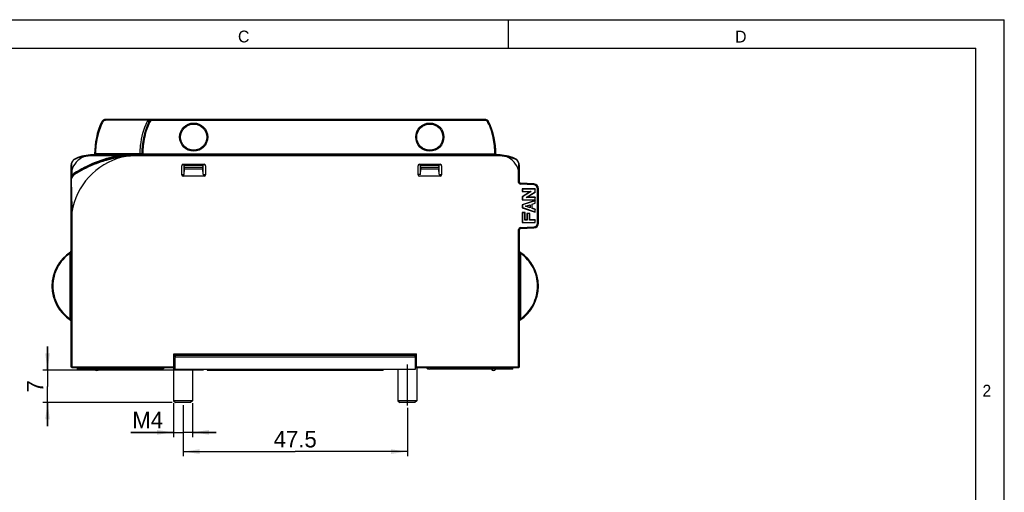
# Model space of a CAD drawing. Header units: millimetres. Extents: x 0 to 420, y 0 to 297.
# Tile 36 of 36: x 212 to 420, y 197 to 297. Entities that reach past the tile are written whole.
import ezdxf

# ---------------------------------------------------------------- set-up
doc = ezdxf.new("R2010")
doc.units = ezdxf.units.MM
doc.header["$LTSCALE"] = 23.1
doc.linetypes.add('CENTER', pattern=[0.6, 0.375, -0.075, 0.075, -0.075])
doc.layers.get('0').update_dxf_attribs({"linetype": 'CONTINUOUS'})
doc.layers.add('DEFAULT_1', color=7, linetype='CENTER')
doc.styles.add('TEXTSTYLE_2', font='trium.ttf')
doc.styles.add('TEXTSTYLE_5', font='trium.ttf')
doc.dimstyles.new('DIMSTYLE_1', dxfattribs={"dimtxt": 3.5, "dimasz": 3.5, "dimexe": 1, "dimexo": 0.5, "dimgap": 0.875, "dimtad": 1, "dimdec": 4, "dimdsep": 46, "dimtxsty": 'TEXTSTYLE_5', "dimblk": '_FILLED', "dimblk1": '_FILLED', "dimblk2": '_FILLED', "dimcen": 0.09, "dimadec": 4, "dimazin": 2, "dimtp": 0.05, "dimtm": 0.05, "dimtfac": 1, "dimtdec": 4, "dimtofl": 0, "dimtmove": 0, "dimatfit": 3, "dimldrblk": '_FILLED', "dimfxl": 1, "dimtolj": 1, "dimarcsym": 0})
doc.dimstyles.new('DIMSTYLE_2', dxfattribs={"dimtxt": 3.5, "dimasz": 3.5, "dimexe": 1, "dimexo": 0.5, "dimgap": 0.875, "dimtad": 1, "dimdec": 0, "dimdsep": 46, "dimtxsty": 'TEXTSTYLE_5', "dimblk": '_FILLED', "dimblk1": '_FILLED', "dimblk2": '_FILLED', "dimcen": 0.09, "dimadec": 4, "dimazin": 2, "dimtp": 0.1, "dimtm": 0.1, "dimtfac": 1, "dimtdec": 0, "dimtofl": 0, "dimtmove": 0, "dimatfit": 3, "dimldrblk": '_FILLED', "dimfxl": 1, "dimtolj": 1, "dimarcsym": 0})
doc.dimstyles.new('DIMSTYLE_3', dxfattribs={"dimtxt": 3.5, "dimasz": 3.5, "dimexe": 1, "dimexo": 0.5, "dimgap": 0.875, "dimtad": 1, "dimdec": 4, "dimdsep": 46, "dimtxsty": 'TEXTSTYLE_5', "dimblk": '_FILLED', "dimblk1": '_FILLED', "dimblk2": '_FILLED', "dimcen": 0.09, "dimadec": 4, "dimazin": 2, "dimtp": 0.15, "dimtm": 0.15, "dimtfac": 1, "dimtdec": 4, "dimtofl": 0, "dimtmove": 0, "dimatfit": 3, "dimldrblk": '_FILLED', "dimfxl": 1, "dimtolj": 1, "dimarcsym": 0})

# ---------------------------------------------------------------- blocks, each defined once
blk = doc.blocks.new('_FILLED')
at = {"color": 0, "linetype": 'BYBLOCK'}
blk.add_solid([(0, 0), (-1, 0.143), (-1, -0.143)], dxfattribs=at)
blk = doc.blocks.new('*D0')
at = {"color": 2, "linetype": 'CONTINUOUS'}
for p, q in [((244.11, 215.92), (244.11, 208.74)), ((248.11, 215.92), (248.11, 208.74)), ((244.11, 209.74), (235.06, 209.74)), ((235.06, 209.74), (246.11, 209.74)), ((253.11, 209.74), (246.11, 209.74)), ((248.11, 209.74), (253.11, 209.74))]:
    blk.add_line(p, q, dxfattribs=at)
at = {"color": 2, "linetype": 'CONTINUOUS', "xscale": 3.5, "yscale": 3.5, "zscale": 3.5}
blk.add_blockref('_FILLED', (244.11, 209.74), dxfattribs=at)
at = {"color": 2, "linetype": 'CONTINUOUS', "xscale": 3.5, "yscale": 3.5, "zscale": 3.5, "rotation": 180}
blk.add_blockref('_FILLED', (248.11, 209.74), dxfattribs=at)
at = {"color": 2, "linetype": 'CONTINUOUS', "insert": (241.87, 214.11), "char_height": 3.5, "width": 6.8056, "attachment_point": 3, "line_spacing_factor": 0.9, "style": 'TEXTSTYLE_5'}
blk.add_mtext('M4', dxfattribs=at)
blk = doc.blocks.new('*D1')
at = {"color": 2, "linetype": 'CONTINUOUS'}
for p, q in [((217.42, 222.92), (217.42, 227.92)), ((217.42, 227.92), (217.42, 219.47)), ((250.46, 222.92), (216.42, 222.92)), ((217.42, 211.02), (217.42, 219.47)), ((243.79, 216.02), (216.42, 216.02)), ((217.42, 216.02), (217.42, 211.02))]:
    blk.add_line(p, q, dxfattribs=at)
at = {"color": 2, "linetype": 'CONTINUOUS', "xscale": 3.5, "yscale": 3.5, "zscale": 3.5}
for p, rotation in [((217.42, 222.92), 270), ((217.42, 216.02), 90)]:
    blk.add_blockref('_FILLED', p, dxfattribs=dict(at, rotation=rotation))
at = {"color": 2, "linetype": 'CONTINUOUS', "insert": (213.05, 219.47), "char_height": 3.5, "width": 2.6833, "attachment_point": 2, "rotation": 90, "line_spacing_factor": 0.9, "style": 'TEXTSTYLE_5'}
blk.add_mtext('7', dxfattribs=at)
blk = doc.blocks.new('*D2')
at = {"color": 2, "linetype": 'CONTINUOUS'}
for p, q in [((246.11, 215.52), (246.11, 204.67)), ((293.61, 214.92), (293.61, 204.67)), ((246.11, 205.67), (269.86, 205.67)), ((293.61, 205.67), (269.86, 205.67))]:
    blk.add_line(p, q, dxfattribs=at)
at = {"color": 2, "linetype": 'CONTINUOUS', "xscale": 3.5, "yscale": 3.5, "zscale": 3.5, "rotation": 180}
blk.add_blockref('_FILLED', (246.11, 205.67), dxfattribs=at)
at = {"color": 2, "linetype": 'CONTINUOUS', "xscale": 3.5, "yscale": 3.5, "zscale": 3.5}
blk.add_blockref('_FILLED', (293.61, 205.67), dxfattribs=at)
at = {"color": 2, "linetype": 'CONTINUOUS', "insert": (269.86, 210.05), "char_height": 3.5, "width": 9.4889, "attachment_point": 2, "line_spacing_factor": 0.9, "style": 'TEXTSTYLE_5'}
blk.add_mtext('47.5', dxfattribs=at)

msp = doc.modelspace()

# ---------------------------------------------------------------- linework, layer by layer
at = {"color": 2, "linetype": 'CONTINUOUS'}
for p, q in [((0, 297), (420, 297)), ((315, 291), (315, 297)), ((420, 0), (420, 297))]:
    msp.add_line(p, q, dxfattribs=at)
at = {"color": 7, "linetype": 'CONTINUOUS'}
for p, q in [((18, 291), (414, 291)), ((414, 6), (414, 291)), ((309.96547, 275.91872), (229.75858, 275.91872)), ((238.67828, 275.72221), (229.75858, 275.72221)), ((309.96547, 275.71872), (239.75858, 275.71872)), ((225.07572, 268.01417), (225.03285, 268.20953)), ((235.32669, 268.41872), (226.96203, 268.41872)), ((232.38989, 268.21872), (226.96203, 268.21872)), ((227.56644, 268.41872), (227.36651, 268.62397)), ((237.01665, 268.62221), (227.56642, 268.62221)), ((232.38989, 268.21872), (232.38989, 268.41872)), ((235.32607, 268.39497), (235.28746, 268.39375)), ((235.32608, 268.39477), (235.28746, 268.39375)), ((312.76203, 268.41872), (236.86203, 268.41872)), ((312.76203, 268.21872), (236.86203, 268.21872)), ((237.56644, 268.41872), (237.26768, 268.72543)), ((237.55533, 268.60793), (237.56644, 268.61872)), ((237.56636, 268.61872), (312.15771, 268.61872)), ((312.35754, 268.62397), (312.15761, 268.41872)), ((314.64834, 268.01417), (314.69121, 268.20953)), ((222.36203, 266.11797), (222.36203, 223.61872)), ((222.56203, 265.16036), (222.36203, 265.16036)), ((222.56203, 265.16036), (222.56203, 264.05412)), ((245.86203, 264.21872), (245.86203, 266.11872)), ((245.88015, 264.21872), (245.87957, 266.11872)), ((246.16203, 266.41872), (250.56203, 266.41872)), ((246.16203, 266.40126), (250.56203, 266.40126)), ((246.36203, 264.2762), (246.36203, 266.21872)), ((246.43202, 265.75684), (246.36203, 266.21872)), ((246.36203, 266.21872), (250.36203, 266.21872)), ((246.36203, 264.2762), (246.43202, 265.41872)), ((246.43202, 265.41872), (246.43202, 265.75684)), ((250.29204, 265.75684), (246.43202, 265.75684)), ((250.29204, 265.41872), (246.43202, 265.41872)), ((250.29204, 265.75684), (250.36203, 266.21872)), ((250.29204, 265.41872), (250.29204, 265.75684)), ((250.36203, 264.2762), (250.29204, 265.41872)), ((250.36203, 264.2762), (250.36203, 266.21872)), ((250.84448, 266.11872), (250.8439, 264.21872)), ((250.86203, 266.11872), (250.86203, 264.21872)), ((295.86203, 264.21872), (295.86203, 266.11872)), ((295.88015, 264.21872), (295.87957, 266.11872)), ((296.16203, 266.41872), (300.56203, 266.41872)), ((296.16203, 266.40126), (300.56203, 266.40126)), ((296.36203, 266.21872), (300.36203, 266.21872)), ((296.36203, 264.2762), (296.36203, 266.21872)), ((296.43202, 265.75684), (296.36203, 266.21872)), ((296.36203, 264.2762), (296.43202, 265.41872)), ((300.29204, 265.75684), (296.43202, 265.75684)), ((296.43202, 265.75684), (296.43202, 265.41872)), ((300.29204, 265.41872), (296.43202, 265.41872)), ((300.29204, 265.75684), (300.36203, 266.21872)), ((300.29204, 265.75684), (300.29204, 265.41872)), ((300.36203, 264.2762), (300.29204, 265.41872)), ((300.36203, 264.2762), (300.36203, 266.21872)), ((300.84448, 266.11872), (300.8439, 264.21872)), ((300.86203, 266.11872), (300.86203, 264.21872)), ((317.16203, 265.16036), (317.36203, 265.16036)), ((317.16203, 262.60851), (317.16203, 265.16036)), ((317.36203, 262.60851), (317.36203, 266.11797)), ((222.56203, 264.05412), (222.36203, 264.05412)), ((222.42761, 262.97224), (222.43533, 262.68733)), ((222.42761, 262.97224), (222.43475, 262.68749)), ((245.88015, 264.2762), (246.36203, 264.2762)), ((245.99756, 263.99057), (250.7265, 263.99057)), ((250.56203, 263.93693), (246.16203, 263.93693)), ((250.56203, 263.91872), (246.16203, 263.91872)), ((250.36203, 264.2762), (250.8439, 264.2762)), ((296.36203, 264.2762), (295.88015, 264.2762)), ((295.99756, 263.99057), (300.7265, 263.99057)), ((300.56203, 263.93693), (296.16203, 263.93693)), ((300.56203, 263.91872), (296.16203, 263.91872)), ((300.36203, 264.2762), (300.8439, 264.2762)), ((320.4039, 262.05903), (317.54109, 262.20906)), ((320.41436, 262.25875), (317.55156, 262.40879)), ((320.69729, 261.22898), (317.92676, 261.22898)), ((317.92676, 261.22898), (317.96203, 261.19372)), ((317.92676, 261.22898), (317.92676, 260.64595)), ((317.92676, 260.64595), (317.96203, 260.68122)), ((319.70952, 260.64595), (317.92676, 259.55494)), ((317.92676, 260.64595), (319.70952, 260.64595)), ((320.66203, 261.19372), (317.96203, 261.19372)), ((317.96203, 261.19372), (317.96203, 260.68122)), ((319.83471, 260.68122), (317.96203, 259.53518)), ((317.96203, 260.68122), (319.83471, 260.68122)), ((319.70952, 260.64595), (319.83471, 260.68122)), ((320.69729, 261.22898), (320.66203, 261.19372)), ((320.66203, 260.56821), (320.66203, 261.19372)), ((320.69729, 260.54819), (320.69729, 261.22898)), ((321.16203, 253.97732), (321.16203, 261.26012)), ((321.36203, 253.97732), (321.36203, 261.26012)), ((317.92676, 259.55494), (317.96203, 259.53518)), ((317.92676, 259.55494), (317.92676, 258.87512)), ((317.92676, 258.87512), (317.96203, 258.91039)), ((317.92676, 258.87512), (320.69729, 258.87512)), ((320.69729, 258.78139), (317.92676, 257.85788)), ((317.96203, 259.53518), (317.96203, 258.91039)), ((317.96203, 258.91039), (320.66203, 258.91039)), ((320.66203, 258.73246), (317.96203, 257.83246)), ((318.74374, 259.42289), (320.66203, 260.56821)), ((318.87159, 259.45815), (318.74374, 259.42289)), ((320.66203, 259.42289), (318.74374, 259.42289)), ((318.87159, 259.45815), (320.69729, 260.54819)), ((320.69729, 259.45815), (318.87159, 259.45815)), ((320.69729, 260.54819), (320.66203, 260.56821)), ((320.69729, 259.45815), (320.66203, 259.42289)), ((320.66203, 258.91039), (320.66203, 259.42289)), ((320.69729, 258.87512), (320.66203, 258.91039)), ((320.69729, 258.78139), (320.66203, 258.73246)), ((320.66203, 258.20867), (320.66203, 258.73246)), ((320.69729, 258.87512), (320.69729, 259.45815)), ((320.69729, 258.18308), (320.69729, 258.78139)), ((317.92676, 257.85788), (317.96203, 257.83246)), ((317.92676, 257.85788), (317.92676, 257.24623)), ((317.92676, 257.24623), (317.96203, 257.27164)), ((317.92676, 257.24623), (320.69729, 256.32272)), ((317.96203, 257.83246), (317.96203, 257.27164)), ((317.96203, 257.27164), (320.66203, 256.37164)), ((318.59708, 257.55205), (319.61096, 257.88297)), ((318.71074, 257.55205), (318.59708, 257.55205)), ((319.61096, 257.22113), (318.59708, 257.55205)), ((318.71074, 257.55205), (319.5757, 257.83437)), ((319.5757, 257.26974), (318.71074, 257.55205)), ((319.5757, 257.83437), (319.61096, 257.88297)), ((319.5757, 257.83437), (319.5757, 257.26974)), ((319.5757, 257.26974), (319.61096, 257.22113)), ((319.61096, 257.88297), (319.61096, 257.22113)), ((320.02373, 258.00033), (320.66203, 258.20867)), ((320.05899, 257.97475), (320.02373, 258.00033)), ((320.02373, 257.10377), (320.02373, 258.00033)), ((320.05899, 257.12936), (320.02373, 257.10377)), ((320.66203, 256.89544), (320.02373, 257.10377)), ((320.05899, 257.97475), (320.69729, 258.18308)), ((320.05899, 257.12936), (320.05899, 257.97475)), ((320.69729, 256.92102), (320.05899, 257.12936)), ((320.69729, 258.18308), (320.66203, 258.20867)), ((320.69729, 256.92102), (320.66203, 256.89544)), ((320.66203, 256.37164), (320.66203, 256.89544)), ((320.69729, 256.32272), (320.69729, 256.92102)), ((222.56203, 256.31872), (222.56203, 223.61872)), ((318.51644, 256.22898), (317.92676, 256.22898)), ((317.92676, 256.22898), (317.96203, 256.19372)), ((317.92676, 256.22898), (317.92676, 254.08345)), ((318.48118, 256.19372), (317.96203, 256.19372)), ((317.96203, 256.19372), (317.96203, 254.11872)), ((318.51644, 256.22898), (318.48118, 256.19372)), ((318.48118, 254.63122), (318.48118, 256.19372)), ((318.51644, 254.66648), (318.48118, 254.63122)), ((318.97267, 254.63122), (318.48118, 254.63122)), ((318.51644, 254.66648), (318.51644, 256.22898)), ((318.9374, 254.66648), (318.51644, 254.66648)), ((319.52708, 256.02065), (318.9374, 256.02065)), ((318.9374, 256.02065), (318.97267, 255.98539)), ((318.9374, 256.02065), (318.9374, 254.66648)), ((318.9374, 254.66648), (318.97267, 254.63122)), ((319.49181, 255.98539), (318.97267, 255.98539)), ((318.97267, 255.98539), (318.97267, 254.63122)), ((319.52708, 256.02065), (319.49181, 255.98539)), ((319.49181, 254.63122), (319.49181, 255.98539)), ((319.52708, 254.66648), (319.49181, 254.63122)), ((320.66203, 254.63122), (319.49181, 254.63122)), ((319.52708, 254.66648), (319.52708, 256.02065)), ((320.69729, 254.66648), (319.52708, 254.66648)), ((320.69729, 256.32272), (320.66203, 256.37164)), ((320.69729, 254.66648), (320.66203, 254.63122)), ((320.66203, 254.11872), (320.66203, 254.63122)), ((320.69729, 254.08345), (320.69729, 254.66648)), ((317.16203, 223.61872), (317.16203, 252.62893)), ((317.36203, 223.61872), (317.36203, 252.62893)), ((317.54109, 253.02838), (320.4039, 253.17841)), ((317.55156, 252.82865), (320.41436, 252.97869)), ((317.92676, 254.08345), (317.96203, 254.11872)), ((317.92676, 254.08345), (320.69729, 254.08345)), ((317.96203, 254.11872), (320.66203, 254.11872)), ((320.69729, 254.08345), (320.66203, 254.11872)), ((244.16203, 223.41872), (244.18733, 226.31872)), ((244.18733, 226.31872), (295.53672, 226.31872)), ((244.18896, 226.31872), (244.47726, 226.02753)), ((244.3725, 225.51959), (244.36203, 223.11872)), ((244.47304, 225.69213), (244.47597, 226.02754)), ((244.47597, 226.02754), (295.24808, 226.02754)), ((244.5725, 225.71872), (295.15155, 225.71872)), ((295.24679, 226.02753), (295.53672, 226.31872)), ((295.24988, 225.69269), (295.24679, 226.02753)), ((295.24977, 225.69269), (295.24679, 226.02753)), ((295.36203, 223.11872), (295.35155, 225.51959)), ((295.56203, 223.41872), (295.53672, 226.31872)), ((222.56203, 223.41872), (222.36203, 223.61872)), ((222.56203, 223.61872), (222.46203, 223.51872)), ((222.56203, 223.61872), (244.16377, 223.61872)), ((222.56203, 223.41872), (244.36334, 223.41872)), ((223.76203, 223.11872), (223.76334, 223.41872)), ((241.44852, 223.11872), (223.76203, 223.11872)), ((244.11203, 223.41872), (244.11203, 216.41872)), ((244.36203, 223.11872), (295.36203, 223.11872)), ((248.11203, 223.11872), (248.11203, 216.41872)), ((251.21203, 223.11872), (251.21203, 222.91872)), ((288.51203, 223.11872), (288.51203, 222.91872)), ((291.61203, 223.11872), (291.61203, 216.41872)), ((295.36072, 223.41872), (317.16203, 223.41872)), ((295.56028, 223.61872), (317.16203, 223.61872)), ((295.61203, 223.41872), (295.61203, 216.41872)), ((315.96203, 223.11872), (298.27553, 223.11872)), ((315.96203, 223.11872), (315.96072, 223.41872)), ((317.26203, 223.51872), (317.16203, 223.61872)), ((317.16203, 223.41872), (317.36203, 223.61872)), ((251.21203, 222.91872), (288.51203, 222.91872)), ((244.11203, 216.41872), (244.51203, 216.01872)), ((248.11203, 216.41872), (244.11203, 216.41872)), ((247.71203, 216.01872), (244.51203, 216.01872)), ((248.11203, 216.41872), (247.71203, 216.01872)), ((295.61203, 216.41872), (291.61203, 216.41872)), ((291.61203, 216.41872), (292.01203, 216.01872)), ((295.21203, 216.01872), (292.01203, 216.01872)), ((295.61203, 216.41872), (295.21203, 216.01872))]:
    msp.add_line(p, q, dxfattribs=at)
at = {"color": 9, "linetype": 'CONTINUOUS'}
for p, q in [((229.04295, 275.28185), (228.86424, 275.36817)), ((229.75858, 275.72221), (229.75858, 275.91872)), ((239.04376, 275.27793), (238.86506, 275.36773)), ((239.75858, 275.71872), (239.75858, 275.91872)), ((309.96547, 275.71872), (309.96547, 275.91872)), ((310.68029, 275.27793), (310.859, 275.36773)), ((223.40097, 267.56304), (223.38668, 267.67807)), ((226.96203, 268.21872), (226.96203, 268.41872)), ((233.1838, 267.94443), (233.15414, 268.14222)), ((236.86203, 268.21872), (236.86203, 268.41872)), ((312.76203, 268.21872), (312.76203, 268.41872)), ((316.32308, 267.56305), (316.33737, 267.67807)), ((222.49741, 266.15174), (222.36203, 266.11797)), ((317.22664, 266.15174), (317.36203, 266.11797)), ((222.42761, 262.97224), (222.36203, 262.88793)), ((223.01825, 264.47554), (223.12812, 264.30843)), ((223.10293, 264.24265), (223.12812, 264.30843)), ((317.16203, 262.60851), (317.36203, 262.60851)), ((317.54109, 262.20906), (317.55156, 262.40879)), ((320.4039, 262.05903), (320.41436, 262.25875)), ((321.16203, 261.26012), (321.36203, 261.26012)), ((222.56203, 256.31872), (222.36203, 256.31872)), ((317.16203, 252.62893), (317.36203, 252.62893)), ((317.54109, 253.02838), (317.55156, 252.82865)), ((320.4039, 253.17841), (320.41436, 252.97869)), ((321.16203, 253.97732), (321.36203, 253.97732)), ((222.17934, 233.74326), (222.17934, 247.59423)), ((222.17939, 234.54848), (222.17941, 246.34479)), ((317.45344, 247.85971), (317.45324, 247.86041)), ((317.54467, 246.8053), (317.5446, 238.12003)), ((317.54472, 247.59418), (317.54472, 233.74315)), ((317.5446, 238.12003), (317.54471, 233.80627)), ((317.54471, 233.80627), (317.54472, 233.74315)), ((222.27061, 233.47772), (222.27081, 233.47703)), ((224.26202, 223.11872), (224.26333, 223.41872)), ((315.46203, 223.11872), (315.46072, 223.41872))]:
    msp.add_line(p, q, dxfattribs=at)
for centre, radius in [((248.36203, 272.16872), 2.97993), ((248.36203, 272.16872), 2.77203), ((298.36203, 272.16872), 2.97993), ((298.36203, 272.16872), 2.77203)]:
    msp.add_circle(centre, radius, dxfattribs=at)
at = {"color": 7, "linetype": 'CONTINUOUS'}
for centre, radius, start, end in [((229.75858, 274.91872), 1, 90, 153.319902), ((239.75858, 274.91872), 1, 90, 153.319902), ((239.75858, 274.91872), 0.8, 90, 153.319902), ((309.96547, 274.91872), 1, 26.680098, 90), ((309.96547, 274.91872), 0.8, 26.680098, 90), ((224.06203, 266.11797), 1.7, 113.4070163, 180), ((236.86203, 243.41872), 25, 90, 123.3228584), ((226.96203, 259.41872), 9, 90, 113.4070163), ((226.81926, 258.26195), 9.90934, 110.0339738, 110.1790916), ((226.73043, 258.50686), 9.64882, 109.1447062, 110.0366517), ((226.96203, 259.41872), 8.8, 90, 102.3775885), ((272.1555, 222.81846), 63.92314, 134.230111, 134.3573772), ((237.05097, 215.73367), 52.69161, 94.2524329, 95.0749962), ((236.8393, 218.45345), 49.96362, 94.0423181, 94.2416333), ((236.86203, 243.41872), 24.8, 90, 98.5293212), ((236.92716, 217.12621), 51.29375, 91.8318714, 94.035704), ((255.61735, 249.98455), 25.94353, 134.1233306, 134.3973126), ((267.82194, 222.99725), 63.6158, 45.6932149, 45.8189023), ((312.56287, 268.62397), 0.20525, 180.2439184, 270), ((312.76203, 259.41872), 9, 66.5929837, 90), ((312.76203, 259.41872), 8.8, 77.6224115, 90), ((312.99553, 258.51192), 9.64341, 69.9637099, 70.8553402), ((312.91031, 258.27695), 9.89336, 69.8209123, 69.9662691), ((315.83224, 266.23279), 1.41792, 59.9936646, 69.7470406), ((315.66203, 266.11797), 1.7, 0, 66.5929837), ((246.16203, 266.11872), 0.3, 90, 180), ((250.56203, 266.11872), 0.3, 0, 90), ((296.16203, 266.11872), 0.3, 90, 180), ((300.56203, 266.11872), 0.3, 0, 90), ((224.06203, 262.88793), 1.7, 123.3228584, 180), ((223.88957, 263.00794), 1.4624, 177.0584825, 181.3991983), ((237.7605, 241.06004), 27.42768, 122.1885228, 122.3037607), ((246.16203, 264.21872), 0.3, 180, 270), ((250.56203, 264.21872), 0.3, 270, 360), ((296.16203, 264.21872), 0.3, 180, 270), ((300.56203, 264.21872), 0.3, 270, 360), ((317.56203, 262.60851), 0.4, 180, 267), ((317.56203, 262.60851), 0.2, 180, 267), ((320.36203, 261.26012), 0.8, 0, 87), ((320.36203, 261.26012), 1, 0, 87), ((317.56203, 252.62893), 0.4, 93, 180), ((317.56203, 252.62893), 0.2, 93, 180), ((320.36203, 253.97732), 0.8, 273, 360), ((320.36203, 253.97732), 1, 273, 360), ((226.93234, 240.66872), 8.57031, 122.9506118, 237.0493882), ((222.16203, 248.02824), 0.2, 302.9506118, 360), ((317.56203, 248.02824), 0.2, 179.9998754, 237.0493882), ((312.79171, 240.66872), 8.57031, 302.9506118, 57.0493882), ((222.16203, 233.3092), 0.2, 359.9999056, 57.0493882), ((317.56203, 233.3092), 0.2, 122.9506118, 180), ((244.5725, 225.51872), 0.2, 90, 179.75), ((295.15155, 225.51872), 0.2, 0.25, 90), ((227.86203, 223.31872), 0.5, 203.5781785, 336.4218215), ((241.44852, 224.11872), 1, 270, 315.5576879), ((298.27553, 224.11872), 1, 224.4423121, 270), ((311.86203, 223.31872), 0.5, 203.5781785, 336.4218215)]:
    msp.add_arc(centre, radius, start, end, dxfattribs=at)
at = {"color": 9, "linetype": 'CONTINUOUS'}
for centre, radius, start, end in [((239.76015, 274.91164), 1.35184, 143.1583229, 153.3129615), ((226.96203, 263.81872), 4.6, 114.2090529, 163.0425737), ((236.86203, 253.91872), 14.5, 104.6948313, 170.4727166), ((236.86203, 243.41872), 25.2, 100.2221794, 123.3228584), ((312.76203, 263.81872), 4.6, 16.9574263, 65.7909471), ((224.06203, 262.88793), 1.9, 123.3228584, 142.1363543), ((201.35326, 254.91901), 22.07663, 340.6226688, 341.1063603), ((337.69879, 226.65192), 21.36522, 160.6154303, 161.0978368)]:
    msp.add_arc(centre, radius, start, end, dxfattribs=at)
at = {"color": 7, "linetype": 'CONTINUOUS'}
for centre, major_axis, start_param, end_param in [((246.16203, 266.11881), (0, 0.28245), 0, 1.571101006), ((250.56203, 266.11881), (0, 0.28245), -1.571101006, 0), ((296.16203, 266.11881), (0, 0.28245), 0, 1.571101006), ((300.56203, 266.11881), (0, 0.28245), -1.571101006, 0), ((246.16203, 264.21881), (0, 0.28187), -4.712084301, -3.141592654), ((250.56203, 264.21881), (0, 0.28187), -3.141592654, -1.571101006), ((296.16203, 264.21881), (0, 0.28187), -4.712084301, -3.141592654), ((300.56203, 264.21881), (0, 0.28187), -3.141592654, -1.571101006)]:
    msp.add_ellipse(centre, major_axis=major_axis, ratio=0.999999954, start_param=start_param, end_param=end_param, dxfattribs=at)
for points in [[(228.86506, 275.36773), (227.83384, 273.31562), (227.42695, 270.92359), (227.36651, 268.62397)], [(238.86506, 275.36773), (237.83384, 273.31562), (237.42695, 270.92359), (237.36651, 268.62397)], [(312.35754, 268.62397), (312.29711, 270.92359), (311.89021, 273.31562), (310.859, 275.36773)], [(223.40098, 267.56305), (223.32251, 267.53421), (223.24657, 267.49771), (223.17439, 267.45553)]]:
    msp.add_open_spline(points, degree=3, dxfattribs=at)
for points, knots in [([(229.04376, 275.28142), (228.779, 274.77367), (228.35451, 273.70348), (227.91551, 272.04), (227.65347, 270.33911), (227.58149, 269.19466), (227.56642, 268.62221)], [0, 0, 0, 0, 0.249990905, 0.499995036, 0.75000295, 1, 1, 1, 1]), ([(229.75858, 275.72221), (229.68515, 275.72216), (229.53745, 275.70177), (229.33339, 275.61174), (229.1613, 275.46981), (229.07689, 275.34695), (229.04376, 275.28142)], [0, 0, 0, 0, 0.249986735, 0.500001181, 0.750021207, 1, 1, 1, 1]), ([(239.04279, 275.27842), (238.81117, 274.82755), (238.40066, 273.82998), (238.0319, 272.50281), (237.80891, 271.34886), (237.6439, 270.14335), (237.58252, 269.22779), (237.56627, 268.61872)], [0, 0, 0, 0, 0.221258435, 0.469073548, 0.600100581, 0.734045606, 1, 1, 1, 1]), ([(238.67828, 275.72221), (238.70531, 275.72221), (238.75858, 275.71834), (238.83283, 275.69774), (238.89208, 275.65756), (238.92303, 275.60033), (238.92548, 275.54072), (238.91047, 275.46427), (238.88658, 275.41014), (238.86875, 275.375)], [0, 0, 0, 0, 0.155197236, 0.305038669, 0.438191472, 0.554337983, 0.663826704, 0.773814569, 1, 1, 1, 1]), ([(312.15771, 268.61872), (312.14249, 269.19118), (312.07056, 270.33569), (311.80791, 272.03648), (311.37009, 273.70024), (310.94523, 274.7703), (310.68029, 275.27793)], [0, 0, 0, 0, 0.250005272, 0.500022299, 0.75001982, 1, 1, 1, 1]), ([(223.17439, 267.45553), (223.0652, 267.39171), (222.86638, 267.23632), (222.64321, 266.92768), (222.50588, 266.55955), (222.48747, 266.28952), (222.49741, 266.15174)], [0, 0, 0, 0, 0.245766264, 0.482824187, 0.73155741, 1, 1, 1, 1]), ([(233.1838, 267.94443), (232.60237, 267.86146), (231.48079, 267.66047), (229.88657, 267.27121), (228.43739, 266.81522), (226.14575, 265.95543), (224.40238, 265.06065), (223.14959, 264.27208)], [0, 0, 0, 0, 0.163791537, 0.317489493, 0.457364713, 0.58717325, 1, 1, 1, 1]), ([(225.07572, 268.01417), (224.93989, 267.98998), (224.42964, 267.88831), (223.92718, 267.74738), (223.56606, 267.62204)], [0, 0, 0, 0, 0.2652027, 1, 1, 1, 1]), ([(237.26768, 268.72543), (237.23644, 268.69495), (237.15834, 268.64189), (237.06508, 268.62221), (237.01651, 268.62221)], [0, 0, 0, 0, 0.473327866, 1, 1, 1, 1]), ([(316.15813, 267.62199), (316.04401, 267.6616), (315.54927, 267.8227), (315.0416, 267.94413), (314.64834, 268.01417)], [0, 0, 0, 0, 0.232193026, 1, 1, 1, 1]), ([(317.22664, 266.15174), (317.23675, 266.29181), (317.2174, 266.56514), (317.0767, 266.93634), (316.84996, 267.24356), (316.65035, 267.39785), (316.54134, 267.46067)], [0, 0, 0, 0, 0.271211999, 0.520074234, 0.757032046, 1, 1, 1, 1]), ([(222.49741, 266.15174), (222.50306, 266.07338), (222.52658, 265.74305), (222.54819, 265.41258), (222.56203, 265.16036)], [0, 0, 0, 0, 0.237236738, 1, 1, 1, 1]), ([(317.16203, 265.16036), (317.1668, 265.2473), (317.18616, 265.5779), (317.20908, 265.90828), (317.22664, 266.15174)], [0, 0, 0, 0, 0.262935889, 1, 1, 1, 1]), ([(222.56203, 264.05412), (222.50502, 263.86316), (222.40188, 263.48048), (222.36203, 263.08417), (222.36203, 262.88793)], [0, 0, 0, 0, 0.503837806, 1, 1, 1, 1]), ([(222.8688, 264.05868), (222.74401, 263.93944), (222.5861, 263.71626), (222.46181, 263.37247), (222.43408, 263.1813), (222.4291, 263.08299)], [0, 0, 0, 0, 0.474037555, 0.729655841, 1, 1, 1, 1]), ([(222.43475, 262.68749), (222.44466, 262.29173), (222.49722, 260.16904), (222.54326, 258.04609), (222.56203, 256.31872)], [0, 0, 0, 0, 0.186443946, 1, 1, 1, 1]), ([(223.10293, 264.24265), (223.08243, 264.22969), (223.00008, 264.1741), (222.92309, 264.11056), (222.8688, 264.05868)], [0, 0, 0, 0, 0.244141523, 1, 1, 1, 1])]:
    msp.add_open_spline(points, degree=3, knots=knots, dxfattribs=at)
at = {"color": 9, "linetype": 'CONTINUOUS'}
for points, knots in [([(237.01665, 268.62221), (237.03211, 269.21521), (237.18162, 271.57119), (237.75704, 273.93614), (238.55232, 275.51877)], [0, 0, 0, 0, 0.250887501, 1, 1, 1, 1]), ([(238.86693, 275.37135), (238.86579, 275.36909), (238.85341, 275.37287), (238.83783, 275.37837), (238.80756, 275.3928), (238.76999, 275.41117), (238.72307, 275.43404), (238.64961, 275.47003), (238.59197, 275.49885), (238.55232, 275.51877)], [0, 0, 0, 0, 0.021854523, 0.078841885, 0.170929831, 0.294661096, 0.445541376, 0.617949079, 1, 1, 1, 1]), ([(222.17934, 247.59423), (221.62372, 247.20926), (220.60033, 246.30244), (219.4371, 244.61797), (218.70952, 242.70289), (218.46219, 240.66906), (218.70937, 238.63513), (219.43689, 236.71983), (220.60017, 235.03514), (221.62368, 234.12826), (222.17934, 233.74326)], [0, 0, 0, 0, 0.124961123, 0.249937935, 0.374940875, 0.499977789, 0.625022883, 0.750040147, 0.875029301, 1, 1, 1, 1]), ([(222.17934, 247.59425), (222.20301, 247.5945), (222.24659, 247.59591), (222.30268, 247.60029), (222.3398, 247.60645), (222.35684, 247.61193), (222.36203, 247.6161), (222.36203, 247.61795)], [0, 0, 0, 0, 0.380531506, 0.698660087, 0.911061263, 0.970127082, 1, 1, 1, 1]), ([(222.27081, 247.86041), (222.27135, 247.86076), (222.26885, 247.85598), (222.26872, 247.85288), (222.26502, 247.8432), (222.26002, 247.8276), (222.25135, 247.80247), (222.24431, 247.78168), (222.24043, 247.77033)], [0, 0, 0, 0, 0.020274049, 0.080617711, 0.176713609, 0.302626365, 0.621307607, 1, 1, 1, 1]), ([(317.36203, 247.61795), (317.36203, 247.6161), (317.36721, 247.61193), (317.38425, 247.60645), (317.42137, 247.60029), (317.47746, 247.59591), (317.52105, 247.5945), (317.54472, 247.59425)], [0, 0, 0, 0, 0.029872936, 0.088938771, 0.301339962, 0.619468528, 1, 1, 1, 1]), ([(317.54472, 247.59425), (317.52566, 247.64848), (317.49538, 247.73701), (317.46426, 247.82528), (317.45344, 247.85971)], [0, 0, 0, 0, 0.614270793, 1, 1, 1, 1]), ([(317.54472, 233.74315), (318.10032, 234.12812), (319.12366, 235.03498), (320.28694, 236.71941), (321.01452, 238.63453), (321.2619, 240.66842), (321.01466, 242.70239), (320.28712, 244.61768), (319.12385, 246.30234), (318.10036, 247.20919), (317.54472, 247.59418)], [0, 0, 0, 0, 0.12495871, 0.249934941, 0.374940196, 0.49998205, 0.62502986, 0.750046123, 0.875032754, 1, 1, 1, 1]), ([(222.17934, 233.74319), (222.1984, 233.68896), (222.22867, 233.60043), (222.25979, 233.51216), (222.27061, 233.47772)], [0, 0, 0, 0, 0.614270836, 1, 1, 1, 1]), ([(222.36203, 233.71949), (222.36203, 233.72134), (222.35684, 233.72551), (222.3398, 233.73099), (222.30268, 233.73715), (222.24659, 233.74153), (222.20301, 233.74294), (222.17934, 233.74319)], [0, 0, 0, 0, 0.029872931, 0.088938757, 0.301339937, 0.619468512, 1, 1, 1, 1]), ([(317.54472, 233.74319), (317.52105, 233.74294), (317.47746, 233.74153), (317.42136, 233.73715), (317.38424, 233.73099), (317.3672, 233.72551), (317.36201, 233.72134), (317.36201, 233.71949)], [0, 0, 0, 0, 0.380520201, 0.698648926, 0.911058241, 0.970127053, 1, 1, 1, 1]), ([(317.45324, 233.47703), (317.45264, 233.47666), (317.4554, 233.48184), (317.45553, 233.48522), (317.45953, 233.49563), (317.46488, 233.51235), (317.47412, 233.53911), (317.48161, 233.56121), (317.48573, 233.57325)], [0, 0, 0, 0, 0.020921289, 0.082148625, 0.179074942, 0.30586661, 0.624190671, 1, 1, 1, 1])]:
    msp.add_open_spline(points, degree=3, knots=knots, dxfattribs=at)
at = {"layer": 'DEFAULT_1', "color": 7, "linetype": 'CENTER'}
msp.add_line((293.61203, 215.41872), (293.61203, 224.42565), dxfattribs=at)

# ---------------------------------------------------------------- texts
at = {"color": 2, "linetype": 'CONTINUOUS', "char_height": 2.5, "attachment_point": 2, "line_spacing_factor": 0.9, "style": 'TEXTSTYLE_2'}
for s, insert, width in [('C', (258.95204, 294.69835), 2.5), ('D', (364.20852, 294.67396), 2.5), ('2', (416.29802, 219.79431), 1.9166667)]:
    msp.add_mtext(s, dxfattribs=dict(at, insert=insert, width=width))

# ---------------------------------------------------------------- dimensions: what is measured, and where the dimension line sits
at = {"color": 2, "linetype": 'CONTINUOUS'}
for base, p1, p2, angle, dimstyle, picture, middle in [((217.42356, 216.01872), (250.96372, 222.91872), (244.29245, 216.01872), 270, 'DIMSTYLE_2', '*D1', (217.42356, 219.54649)), ((246.11203, 205.67252), (293.61203, 215.41872), (246.11203, 216.01872), 180, 'DIMSTYLE_3', '*D2', (269.8459, 205.67252))]:
    dim = msp.add_linear_dim(base=base, p1=p1, p2=p2, angle=angle, dimstyle=dimstyle, dxfattribs=at)
    dim.commit()
    dim.dimension.update_dxf_attribs({"geometry": picture, "text_midpoint": middle, "dimtype": 160})
dim = msp.add_linear_dim(base=(248.11203, 209.73637), p1=(244.11203, 216.41872), p2=(248.11203, 216.41872), text='M<>', dimstyle='DIMSTYLE_1', dxfattribs=at)
dim.commit()
dim.dimension.update_dxf_attribs({"geometry": '*D0', "text_midpoint": (238.46512, 209.73637), "dimtype": 160})

doc.saveas('drawing.dxf')
